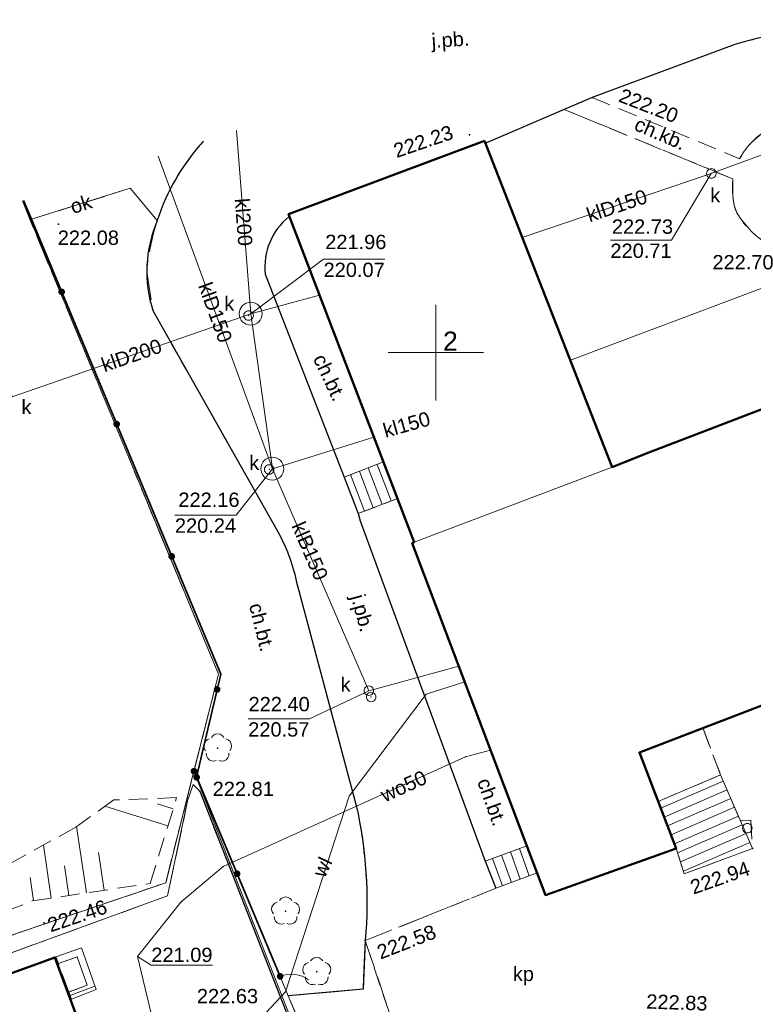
# Model space of a CAD drawing. Extents: x 6602040 to 6602369, y 5745292 to 5745640.
# Tile 11 of 16: x 6602128 to 6602167, y 5745566 to 5745617. Entities that reach past the tile are written whole.
import ezdxf
from ezdxf.enums import TextEntityAlignment as Align

# ---------------------------------------------------------------- set-up
doc = ezdxf.new("R2010")
doc.units = 0
doc.header["$PDSIZE"] = 0.75
for name, pattern in [('PRZER1-1', [2, 1, -1]), ('PRZER2-1', [3, 2, -1]), ('PRZER3-1', [4, 3, -1])]:
    doc.linetypes.add(name, pattern=pattern)
doc.layers.get('0').update_dxf_attribs({"linetype": 'CONTINUOUS', "lineweight": 13})
for name, color, linetype, lineweight in [('GESBLO', 7, 'CONTINUOUS', 18), ('GESBLO_O', 7, 'CONTINUOUS', 18), ('GESBZO', 7, 'CONTINUOUS', 50), ('GESDZI', 7, 'CONTINUOUS', 18), ('GESSCH', 7, 'CONTINUOUS', 18), ('GSLINK', 7, 'CONTINUOUS', 18), ('GSLINK_O', 7, 'CONTINUOUS', 18), ('GSLKBR', 7, 'CONTINUOUS', 18), ('GSLKFU', 7, 'CONTINUOUS', 18), ('GSLKOG', 7, 'CONTINUOUS', 35), ('GSLKRW', 7, 'CONTINUOUS', 25), ('GSPIPD', 7, 'CONTINUOUS', 18), ('GSPWPS', 7, 'CONTINUOUS', 13), ('GSPWPS_O', 7, 'CONTINUOUS', 13), ('GSSINN', 7, 'PRZER2-1', 18), ('GSSINN_O', 7, 'PRZER2-1', 18), ('GSSKOA', 7, 'PRZER3-1', 18), ('GSSKOA_O', 7, 'PRZER3-1', 18), ('GSSKOD', 7, 'PRZER2-1', 18), ('GSSKOD_O', 7, 'PRZER2-1', 18), ('GSSOTW', 7, 'PRZER3-1', 18), ('GSSZSN', 7, 'PRZER2-1', 18), ('GUPIWZ', 7, 'CONTINUOUS', 18), ('GUPIWZ_O', 7, 'CONTINUOUS', 18), ('GUPPRZ', 7, 'CONTINUOUS', 18), ('GUPPRZ_O', 7, 'CONTINUOUS', 18), ('GUSIKP', 7, 'CONTINUOUS', 18)]:
    doc.layers.add(name, color=color, linetype=linetype, lineweight=lineweight)
for name, color, linetype, lineweight, true_color in [('GESKKL', 82, 'PRZER3-1', 18, 0x24bc24), ('GESUZY', 96, 'PRZER1-1', 18, 0x008000), ('GSPRDL', 96, 'CONTINUOUS', 18, 0x008000), ('GULKPR', 36, 'CONTINUOUS', 18, 0x803300), ('GULKPR_O', 36, 'CONTINUOUS', 18, 0x803300), ('GULWPR', 5, 'CONTINUOUS', 18, 0x0000ff), ('GULWPR_O', 5, 'CONTINUOUS', 18, 0x0000ff), ('GUPKSD', 36, 'CONTINUOUS', 18, 0x803300)]:
    doc.layers.add(name, color=color, linetype=linetype, lineweight=lineweight, true_color=true_color)
doc.styles.add('GEO-INFO', font='arial.ttf')

# ---------------------------------------------------------------- blocks, each defined once
blk = doc.blocks.new('POINT')
at = {"color": 0}
blk.add_point((0, 0), dxfattribs=at)
blk = doc.blocks.new('KOLO')
blk.add_hatch(color=0).paths.add_polyline_path([(-0.5, 0), (-0.482963, -0.12941), (-0.433013, -0.25), (-0.353553, -0.353553), (-0.25, -0.433013), (-0.12941, -0.482963), (0, -0.5), (0.12941, -0.482963), (0.25, -0.433013), (0.353553, -0.353553), (0.433013, -0.25), (0.482963, -0.12941), (0.5, 0), (0.482963, 0.12941), (0.433013, 0.25), (0.353553, 0.353553), (0.25, 0.433013), (0.12941, 0.482963), (0, 0.5), (-0.12941, 0.482963), (-0.25, 0.433013), (-0.353553, 0.353553), (-0.433013, 0.25), (-0.482963, 0.12941)])
blk = doc.blocks.new('OKRAG_PELNY')
at = {"color": 0}
blk.add_lwpolyline([(0, 0.5), (0.12941, 0.482963), (0.25, 0.433013), (0.353553, 0.353553), (0.433013, 0.25), (0.482963, 0.12941), (0.5, 0), (0.482963, -0.12941), (0.433013, -0.25), (0.353553, -0.353553), (0.25, -0.433013), (0.12941, -0.482963), (0, -0.5), (-0.12941, -0.482963), (-0.25, -0.433013), (-0.353553, -0.353553), (-0.433013, -0.25), (-0.482963, -0.12941), (-0.5, 0), (-0.482963, 0.12941), (-0.433013, 0.25), (-0.353553, 0.353553), (-0.25, 0.433013), (-0.12941, 0.482963)], close=True, dxfattribs=at)
blk = doc.blocks.new('SPDLP')
blk.add_hatch(color=0).paths.add_polyline_path([(0, -0.09), (0.027812, -0.085595), (0.052901, -0.072812), (0.072812, -0.052901), (0.085595, -0.027812), (0.09, 0), (0.085595, 0.027812), (0.072812, 0.052901), (0.052901, 0.072812), (0.027812, 0.085595), (0, 0.09), (-0.027812, 0.085595), (-0.052901, 0.072812), (-0.072812, 0.052901), (-0.085595, 0.027812), (-0.09, 0), (-0.085595, -0.027812), (-0.072812, -0.052901), (-0.052901, -0.072812), (-0.027812, -0.085595)])
at = {"color": 0}
for points in [[(-0.648554, 1.126667), (-0.481106, 1.325358), (-0.255912, 1.454989), (0, 1.5), (0.255912, 1.454989), (0.481106, 1.325358), (0.648554, 1.126667)], [(-1.271938, -0.268652), (-1.40916, -0.048001), (-1.462858, 0.20623), (-1.426585, 0.463525), (-1.304695, 0.693003), (-1.11182, 0.867117), (-0.871109, 0.964971)], [(0.871109, 0.964971), (1.11182, 0.867117), (1.304695, 0.693003), (1.426585, 0.463525), (1.462858, 0.20623), (1.40916, -0.048001), (1.271938, -0.268652)], [(-0.137547, -1.292703), (-0.389802, -1.355024), (-0.648184, -1.327532), (-0.881678, -1.213525), (-1.062258, -1.026689), (-1.168249, -0.78945), (-1.186929, -0.530282)], [(1.186929, -0.530282), (1.168249, -0.78945), (1.062258, -1.026689), (0.881678, -1.213525), (0.648184, -1.327532), (0.389802, -1.355024), (0.137547, -1.292703)]]:
    blk.add_lwpolyline(points, dxfattribs=at)
blk = doc.blocks.new('KTOK04')
at = {"color": 0}
blk.add_lwpolyline([(0, 0), (-0.01711, -0.261052), (-0.068148, -0.517638), (-0.152241, -0.765367), (-0.267949, -1), (-0.413293, -1.217523), (-0.585786, -1.414214), (-0.782477, -1.586707), (-1, -1.732051)], dxfattribs=at)

msp = doc.modelspace()

# ---------------------------------------------------------------- linework, layer by layer
at = {"color": 7, "linetype": 'Continuous', "lineweight": 13, "elevation": 100, "flags": 128}
for points in [[(6602150, 5745597.5), (6602150, 5745602.5)], [(6602147.5, 5745600), (6602152.5, 5745600)]]:
    msp.add_lwpolyline(points, dxfattribs=at)
at = {"layer": 'GESBLO', "color": 7, "linetype": 'Continuous', "lineweight": 18, "elevation": 10.18}
for points in [[(6602148.86, 5745590.07), (6602142.29, 5745607.25), (6602152.54, 5745611.09), (6602158.63, 5745595.55), (6602159.23, 5745594.01)], [(6602148.76, 5745590.02), (6602148.86, 5745590.07), (6602159.23, 5745594.01), (6602160.92, 5745594.68), (6602186.8, 5745604.59), (6602193.98, 5745585.74), (6602190.84, 5745584.64), (6602188.67, 5745589.82), (6602164.06, 5745580.38), (6602160.66, 5745579.07), (6602162.59, 5745574.04), (6602155.74, 5745571.6)]]:
    msp.add_lwpolyline(points, close=True, dxfattribs=at)
at = {"layer": 'GESBZO', "color": 7, "linetype": 'Continuous', "lineweight": 50, "elevation": 10.18}
for points in [[(6602152.54, 5745611.09), (6602158.63, 5745595.55), (6602159.23, 5745594.01), (6602160.92, 5745594.68), (6602186.8, 5745604.59), (6602193.98, 5745585.74), (6602208.72, 5745591.33), (6602212.98, 5745580.23), (6602208.43, 5745578.48), (6602208.79, 5745577.53), (6602199.38, 5745573.94), (6602199.01, 5745574.87), (6602194.99, 5745573.35), (6602194.78, 5745573.91), (6602193.56, 5745577.03), (6602190.84, 5745584.64), (6602188.67, 5745589.82), (6602164.06, 5745580.38), (6602160.66, 5745579.07), (6602162.59, 5745574.04), (6602155.74, 5745571.6), (6602148.76, 5745590.02), (6602148.86, 5745590.07), (6602142.29, 5745607.25)], [(6602115.01, 5745555.14), (6602108.45, 5745552.76), (6602108.07, 5745553.8), (6602105.52, 5745552.88), (6602096.29, 5745549.56), (6602094.19, 5745555.4), (6602112.55, 5745562), (6602130.05, 5745568.34), (6602132.54, 5745561.62)]]:
    msp.add_lwpolyline(points, close=True, dxfattribs=at)
at = {"layer": 'GESDZI', "color": 7, "linetype": 'Continuous', "lineweight": 18, "elevation": 10.22}
for points in [[(6602128.342, 5745607.943), (6602138.61, 5745583.17), (6602137.33, 5745578.09), (6602135.85, 5745572.24), (6602070.33, 5745550.01), (6602070.54, 5745548.69), (6602095.71, 5745483.03), (6602135.32, 5745455.77), (6602138.85, 5745450.84), (6602330, 5745320.95), (6602339.766, 5745292.585)], [(6602228.61, 5745607.485), (6602259.38, 5745520.55), (6602230.42, 5745509.28), (6602216.63, 5745541.79), (6602187.43, 5745532.07), (6602153.62, 5745538.89), (6602143.58, 5745562.15), (6602137.33, 5745578.09), (6602138.61, 5745583.17), (6602128.342, 5745607.943)]]:
    msp.add_lwpolyline(points, dxfattribs=at)
msp.add_lwpolyline([(6602330, 5745320.95), (6602138.85, 5745450.84), (6602135.32, 5745455.77), (6602095.71, 5745483.03), (6602070.54, 5745548.69), (6602070.33, 5745550.01), (6602135.85, 5745572.24), (6602137.33, 5745578.09), (6602143.58, 5745562.15), (6602153.62, 5745538.89), (6602187.43, 5745532.07), (6602216.63, 5745541.79), (6602230.42, 5745509.28), (6602259.38, 5745520.55), (6602328.08, 5745326.51)], close=True, dxfattribs=at)
at = {"layer": 'GESKKL', "color": 82, "linetype": 'PRZER3-1', "lineweight": 18, "ltscale": 0.5, "true_color": 0x24bc24, "elevation": 10.06}
msp.add_lwpolyline([(6602128.342, 5745607.943), (6602130.868, 5745601.849), (6602138.61, 5745583.17), (6602135.85, 5745572.24), (6602117.708, 5745566.085), (6602120.52, 5745571.72), (6602118.44, 5745584.45), (6602104.17, 5745599.55), (6602104.062, 5745599.959)], dxfattribs=at)
at = {"layer": 'GESSCH', "color": 7, "linetype": 'Continuous', "lineweight": 18, "elevation": 10.18}
for points in [[(6602145.93, 5745591.573), (6602145.198, 5745593.487), (6602147.253, 5745594.273), (6602147.985, 5745592.358)], [(6602163.01, 5745572.72), (6602166.58, 5745574.04), (6602164.91, 5745577.89), (6602161.645, 5745576.504), (6602162.59, 5745574.04)], [(6602153.146, 5745571.954), (6602152.58, 5745573.38), (6602154.766, 5745574.172), (6602155.297, 5745572.769)], [(6602130.1, 5745568.37), (6602131.44, 5745568.83), (6602132.21, 5745566.65), (6602130.91, 5745566.15), (6602130.77, 5745566.52), (6602131.73, 5745566.88), (6602131.21, 5745568.36), (6602130.23, 5745568.01)]]:
    msp.add_lwpolyline(points, close=True, dxfattribs=at)
at = {"layer": 'GESSCH', "color": 7, "linetype": 'Continuous', "lineweight": 18, "elevation": 10.18, "flags": 128}
for points in [[(6602146.459, 5745593.97), (6602147.191, 5745592.055)], [(6602146.926, 5745594.148), (6602147.658, 5745592.233)], [(6602145.525, 5745593.612), (6602146.257, 5745591.698)], [(6602145.992, 5745593.791), (6602146.724, 5745591.876)], [(6602165.049, 5745577.57), (6602161.779, 5745576.152)], [(6602165.248, 5745577.112), (6602161.959, 5745575.685)], [(6602165.447, 5745576.653), (6602162.138, 5745575.218)], [(6602165.646, 5745576.194), (6602162.317, 5745574.751)], [(6602165.844, 5745575.736), (6602162.497, 5745574.283)], [(6602166.043, 5745575.277), (6602162.663, 5745573.811)], [(6602166.242, 5745574.818), (6602162.815, 5745573.332)], [(6602166.441, 5745574.36), (6602162.968, 5745572.853)], [(6602153.908, 5745573.861), (6602154.423, 5745572.438)], [(6602154.378, 5745574.031), (6602154.891, 5745572.615)], [(6602152.968, 5745573.52), (6602153.488, 5745572.083)], [(6602153.438, 5745573.691), (6602153.956, 5745572.261)], [(6602132.147, 5745566.829), (6602130.84, 5745566.335)]]:
    msp.add_lwpolyline(points, dxfattribs=at)
at = {"layer": 'GESUZY', "color": 96, "linetype": 'PRZER1-1', "lineweight": 18, "ltscale": 0.5, "true_color": 0x008000, "elevation": 10.08}
for points in [[(6602128.342, 5745607.943), (6602130.868, 5745601.849), (6602138.61, 5745583.17), (6602135.85, 5745572.24), (6602117.708, 5745566.085), (6602113.81, 5745564.75), (6602070.33, 5745550.01), (6602070.54, 5745548.69), (6602095.71, 5745483.03)], [(6602228.604, 5745607.488), (6602271.871, 5745485.27), (6602264.04, 5745454.7), (6602235.22, 5745443.1), (6602228.612, 5745448.917), (6602220.24, 5745441.36), (6602184.25, 5745490.47), (6602154.48, 5745506.1), (6602117.48, 5745485.96), (6602103.168, 5745477.897), (6602095.71, 5745483.03), (6602070.54, 5745548.69), (6602070.33, 5745550.01), (6602113.81, 5745564.75), (6602117.708, 5745566.085), (6602135.85, 5745572.24), (6602138.61, 5745583.17), (6602130.868, 5745601.849), (6602128.342, 5745607.943)]]:
    msp.add_lwpolyline(points, dxfattribs=at)
at = {"layer": 'GSLINK', "color": 7, "linetype": 'Continuous', "lineweight": 18, "elevation": 10.18}
for points in [[(6602128.82, 5745606.98), (6602133.99, 5745608.6), (6602135.41, 5745606.91)], [(6602090.64, 5745555.64), (6602093.62, 5745556.64), (6602099.29, 5745558.32), (6602114.79, 5745563.89), (6602123.72, 5745567.1), (6602129.77, 5745569.31), (6602135.95, 5745571.56), (6602137, 5745576.53), (6602137.28, 5745577.39)]]:
    msp.add_lwpolyline(points, dxfattribs=at)
at = {"layer": 'GSLKBR', "color": 7, "linetype": 'Continuous', "lineweight": 18, "elevation": 10.18}
msp.add_lwpolyline([(6602143.682, 5745562.964), (6602142.27, 5745566.33)], dxfattribs=at)
at = {"layer": 'GSLKFU', "color": 7, "linetype": 'Continuous', "lineweight": 18, "elevation": 10.18}
msp.add_lwpolyline([(6602142.27, 5745566.33), (6602141.844, 5745567.344)], dxfattribs=at)
at = {"layer": 'GSLKOG', "color": 7, "linetype": 'Continuous', "lineweight": 35, "elevation": 10.18}
for points in [[(6602128.411, 5745607.966), (6602128.82, 5745606.98), (6602138.73, 5745583.17), (6602137.469, 5745577.766)], [(6602141.844, 5745567.344), (6602137.334, 5745578.087)]]:
    msp.add_lwpolyline(points, dxfattribs=at)
at = {"layer": 'GSLKRW', "color": 7, "linetype": 'Continuous', "lineweight": 25, "elevation": 10.18}
for points in [[(6602215.11, 5745593.94), (6602203.3, 5745602.73), (6602201.99, 5745603.93), (6602191.27, 5745611.05), (6602186.2, 5745613.65, 0.031004), (6602181.82, 5745615.12), (6602175.58, 5745616.5, 0.128173), (6602165.66, 5745616.13), (6602158.19, 5745613.35), (6602156.72, 5745612.73), (6602152.65, 5745610.99)], [(6602137.832, 5745611.064, 0.111301), (6602135.41, 5745606.91, 0.182608), (6602135.19, 5745602.17), (6602141.69, 5745590.69, -0.071797), (6602142.69, 5745588.05), (6602145.83, 5745576.29, -0.076162), (6602146.3, 5745569.22), (6602146.19, 5745566.67)], [(6602142.3, 5745607.11, 0.255121), (6602141.06, 5745604.11), (6602145.198, 5745593.487), (6602145.93, 5745591.573), (6602146.04, 5745591.2), (6602152.58, 5745573.38), (6602153.146, 5745571.954)]]:
    msp.add_lwpolyline(points, format="xyb", dxfattribs=at)
for points in [[(6602137.28, 5745577.39), (6602137.63, 5745577.04), (6602141.66, 5745566.78), (6602143.48, 5745562.1)], [(6602146.19, 5745566.67), (6602142.27, 5745566.33)]]:
    msp.add_lwpolyline(points, dxfattribs=at)
at = {"layer": 'GSSINN', "color": 7, "linetype": 'PRZER2-1', "lineweight": 18, "ltscale": 0.5, "elevation": 10.3}
msp.add_lwpolyline([(6602158.19, 5745613.35), (6602165.91, 5745610.15, -0.067873), (6602166.53, 5745611, -0.013765), (6602167.06, 5745611.46, -0.037429), (6602167.44, 5745611.76, -0.099513), (6602169.3, 5745612.42), (6602170.4, 5745612.38), (6602171.4, 5745612.1), (6602172.33, 5745611.57), (6602173.14, 5745610.8), (6602181.82, 5745615.12), (6602175.58, 5745616.5, 0.128173), (6602165.66, 5745616.13)], format="xyb", close=True, dxfattribs=at)
msp.add_lwpolyline([(6602184.363, 5745588.168), (6602163.98, 5745580.349), (6602164.91, 5745577.89), (6602165.946, 5745575.503), (6602166.5, 5745575.52), (6602166.58, 5745574.04), (6602163.01, 5745572.72), (6602162.59, 5745574.04), (6602155.74, 5745571.6), (6602155.297, 5745572.769), (6602153.146, 5745571.954), (6602146.3, 5745569.22), (6602148.04, 5745563.99)], dxfattribs=at)
for points in [[(6602161.645, 5745576.504), (6602164.91, 5745577.89), (6602163.98, 5745580.349), (6602160.66, 5745579.07)], [(6602165.946, 5745575.503), (6602166.5, 5745575.52), (6602166.58, 5745574.04)], [(6602130.23, 5745568.01), (6602131.21, 5745568.36), (6602131.73, 5745566.88), (6602130.77, 5745566.52)]]:
    msp.add_lwpolyline(points, close=True, dxfattribs=at)
at = {"layer": 'GSSKOA', "color": 7, "linetype": 'PRZER3-1', "lineweight": 18, "ltscale": 0.5, "elevation": 10.18}
for points in [[(6602137.832, 5745611.064, 0.024191), (6602137.16, 5745610.27, 0.139026), (6602134.86, 5745604.25), (6602135.19, 5745602.17), (6602141.69, 5745590.69, -0.071797), (6602142.69, 5745588.05), (6602145.83, 5745576.29, -0.076162), (6602146.3, 5745569.22), (6602153.146, 5745571.954), (6602152.58, 5745573.38), (6602146.04, 5745591.2), (6602145.93, 5745591.573), (6602145.198, 5745593.487), (6602141.06, 5745604.11, -0.255121), (6602142.3, 5745607.11), (6602142.29, 5745607.25), (6602152.54, 5745611.09), (6602152.65, 5745610.99), (6602156.72, 5745612.73), (6602158.19, 5745613.35), (6602165.66, 5745616.13, -0.128173), (6602175.58, 5745616.5)], [(6602123.72, 5745567.1), (6602129.77, 5745569.31), (6602135.95, 5745571.56), (6602137, 5745576.53), (6602137.28, 5745577.39), (6602137.63, 5745577.04), (6602141.66, 5745566.78), (6602143.48, 5745562.1), (6602140.85, 5745561.06), (6602141.7, 5745558.61), (6602134.14, 5745555.87), (6602121.1, 5745551.12, 0.485456)]]:
    msp.add_lwpolyline(points, format="xyb", dxfattribs=at)
msp.add_lwpolyline([(6602145.917, 5745561.734), (6602149.187, 5745563.092), (6602148.582, 5745564.148), (6602148.04, 5745563.99), (6602146.3, 5745569.22), (6602146.19, 5745566.67), (6602142.27, 5745566.33), (6602144.435, 5745561.191)], close=True, dxfattribs=at)
at = {"layer": 'GSSKOD', "color": 7, "linetype": 'PRZER2-1', "lineweight": 18, "ltscale": 0.5, "elevation": 10.18}
for points in [[(6602156.72, 5745612.73), (6602158.19, 5745613.35), (6602165.91, 5745610.15, -0.113379), (6602167.06, 5745611.46, -0.114175), (6602168.33, 5745612.18, -0.140361), (6602170.4, 5745612.38, -0.060385), (6602171.4, 5745612.1, -0.121645), (6602173.14, 5745610.8), (6602181.82, 5745615.12), (6602183.46, 5745614.64), (6602173.57, 5745609.66, -0.187351), (6602173.07, 5745607.28, -0.139142), (6602170.9, 5745605.5, -0.192564), (6602168.07, 5745605.48, -0.171357), (6602166.34, 5745606.56, -0.208699), (6602165.56, 5745608.18), (6602165.56, 5745609.09)], [(6602128.82, 5745606.98), (6602133.99, 5745608.6), (6602135.41, 5745606.91, 0.182608), (6602135.19, 5745602.17), (6602141.69, 5745590.69, -0.071797), (6602142.69, 5745588.05), (6602145.83, 5745576.29, -0.076162), (6602146.3, 5745569.22), (6602146.19, 5745566.67), (6602142.27, 5745566.33), (6602141.844, 5745567.344), (6602137.469, 5745577.766), (6602138.73, 5745583.17)], [(6602147.253, 5745594.273), (6602145.198, 5745593.487), (6602141.06, 5745604.11, -0.255121), (6602142.3, 5745607.11), (6602142.29, 5745607.25)]]:
    msp.add_lwpolyline(points, format="xyb", close=True, dxfattribs=at)
msp.add_lwpolyline([(6602154.766, 5745574.172), (6602152.58, 5745573.38), (6602146.04, 5745591.2), (6602145.93, 5745591.573), (6602147.985, 5745592.358), (6602148.86, 5745590.07), (6602148.76, 5745590.02)], close=True, dxfattribs=at)
at = {"layer": 'GSSOTW', "color": 7, "linetype": 'PRZER3-1', "lineweight": 18, "ltscale": 0.5, "elevation": 10.18}
msp.add_lwpolyline([(6602178.836, 5745601.54), (6602160.92, 5745594.68), (6602159.23, 5745594.01), (6602158.63, 5745595.55), (6602152.54, 5745611.09), (6602152.65, 5745610.99), (6602156.72, 5745612.73), (6602165.56, 5745609.09, 0.061503), (6602165.56, 5745608.18, 0.108079), (6602165.8, 5745607.25, 0.032286), (6602166.34, 5745606.56, 0.050345), (6602166.77, 5745606.12, 0.126874)], format="xyb", dxfattribs=at)
at = {"layer": 'GSSZSN', "color": 7, "linetype": 'PRZER2-1', "lineweight": 18, "ltscale": 0.5, "elevation": 10.06}
for points in [[(6602136.42, 5745576.7), (6602133.13, 5745576.58), (6602131.15, 5745575.16), (6602123.09, 5745570.69), (6602112.39, 5745565.69), (6602098.81, 5745560.62), (6602092.89, 5745559.34), (6602090.02, 5745556.49), (6602090.06, 5745556.03), (6602090.64, 5745555.64)], [(6602090.64, 5745555.64), (6602093.15, 5745557.72), (6602099.41, 5745559.1), (6602114.58, 5745564.6), (6602123.23, 5745569.13), (6602128.87, 5745571.29), (6602135.04, 5745572.21), (6602136.42, 5745576.7)]]:
    msp.add_lwpolyline(points, dxfattribs=at)
at = {"layer": 'GSSZSN', "color": 7, "linetype": 'Continuous', "lineweight": 18, "elevation": 10.06, "flags": 128}
for points in [[(6602135.968, 5745575.231), (6602132.664, 5745576.246)], [(6602136.243, 5745576.123), (6602135.413, 5745576.378)], [(6602131.703, 5745571.712), (6602131.185, 5745575.185)], [(6602129.857, 5745571.437), (6602129.443, 5745574.213)], [(6602132.626, 5745571.85), (6602132.332, 5745573.823)], [(6602130.78, 5745571.575), (6602130.547, 5745573.136)], [(6602128.933, 5745571.299), (6602128.752, 5745572.515)]]:
    msp.add_lwpolyline(points, dxfattribs=at)
at = {"layer": 'GULKPR', "color": 36, "linetype": 'Continuous', "lineweight": 18, "true_color": 0x803300, "elevation": 10.14}
for points in [[(6602164.425, 5745609.38), (6602186.327, 5745617.429), (6602195.82, 5745594.097), (6602206.786, 5745592.902)], [(6602141.438, 5745593.923), (6602140.305, 5745602.033), (6602139.561, 5745611.633)], [(6602157.042, 5745599.603), (6602187.697, 5745611.125), (6602197.081, 5745587.005)], [(6602141.438, 5745593.923), (6602135.464, 5745610.286)], [(6602154.521, 5745606.034), (6602164.425, 5745609.38)], [(6602140.305, 5745602.033), (6602127.814, 5745597.68), (6602125.155, 5745606.895)], [(6602143.91, 5745603.014), (6602140.305, 5745602.033)], [(6602146.755, 5745595.574), (6602141.438, 5745593.923)], [(6602141.438, 5745593.923), (6602146.486, 5745582.3), (6602151.198, 5745583.587)]]:
    msp.add_lwpolyline(points, dxfattribs=at)
at = {"layer": 'GULWPR', "color": 5, "linetype": 'Continuous', "lineweight": 18, "true_color": 0x0000ff, "elevation": 10.14}
for points in [[(6602090.566, 5745526.807), (6602095.752, 5745532.821), (6602098.83, 5745540.955), (6602136.997, 5745556.485), (6602138.092, 5745562.218), (6602142.116, 5745566.53), (6602145.452, 5745576.78), (6602149.486, 5745582.122), (6602151.511, 5745582.761)], [(6602145.21, 5745533.38), (6602141.33, 5745544.66), (6602137.2, 5745556.59), (6602134.38, 5745568.38), (6602136.65, 5745571.22), (6602138.86, 5745573.09), (6602151.56, 5745578.84), (6602152.864, 5745579.19)]]:
    msp.add_lwpolyline(points, dxfattribs=at)
at = {"layer": 'GUPPRZ_O', "color": 36, "linetype": 'Continuous', "lineweight": 9, "true_color": 0x803300, "elevation": 10.8, "flags": 128}
for points in [[(6602159.14, 5745605.883), (6602162.343, 5745605.883), (6602164.425, 5745609.38)], [(6602159.14, 5745605.883), (6602162.343, 5745605.883)], [(6602147.32, 5745604.886), (6602144.117, 5745604.886), (6602140.305, 5745602.033)], [(6602144.117, 5745604.886), (6602147.32, 5745604.886)], [(6602136.332, 5745591.495), (6602139.535, 5745591.495), (6602141.438, 5745593.923)], [(6602136.332, 5745591.495), (6602139.535, 5745591.495)], [(6602140.172, 5745580.824), (6602143.375, 5745580.824), (6602146.486, 5745582.3)], [(6602140.172, 5745580.824), (6602143.375, 5745580.824)]]:
    msp.add_lwpolyline(points, dxfattribs=at)
at = {"layer": 'GUPPRZ_O', "color": 5, "linetype": 'Continuous', "lineweight": 9, "true_color": 0x0000ff, "elevation": 10.8, "flags": 128}
msp.add_lwpolyline([(6602138.3, 5745567.927), (6602135.097, 5745567.927), (6602134.38, 5745568.38)], dxfattribs=at)
at = {"layer": 'GUSIKP', "color": 36, "linetype": 'Continuous', "lineweight": 18, "true_color": 0x803300, "elevation": 10.14}
for points in [[(6602140.305, 5745601.433, -1), (6602140.305, 5745602.633, -1)], [(6602141.438, 5745593.323, -1), (6602141.438, 5745594.523, -1)]]:
    msp.add_lwpolyline(points, format="xyb", close=True, dxfattribs=at)

# ---------------------------------------------------------------- block references
at = {"layer": 'GSLKFU', "color": 7, "lineweight": 18, "xscale": 0.75, "yscale": 0.75, "rotation": 112.7724669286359}
msp.add_blockref('KTOK04', (6602141.844, 5745567.344, 10.18), dxfattribs=at)
at = {"layer": 'GSLKOG', "color": 7, "lineweight": 35, "xscale": 0.35, "yscale": 0.35}
for p in [(6602130.401, 5745603.181, 10.18), (6602133.283, 5745596.257, 10.18), (6602136.165, 5745589.332, 10.18), (6602138.542, 5745582.367, 10.18), (6602137.334, 5745578.087, 10.18), (6602137.469, 5745577.766, 10.18), (6602139.589, 5745572.716, 10.18), (6602141.844, 5745567.344, 10.18)]:
    msp.add_blockref('KOLO', p, dxfattribs=at)
at = {"layer": 'GSPIPD', "color": 7, "lineweight": 18, "xscale": 0.5, "yscale": 0.5}
msp.add_blockref('OKRAG_PELNY', (6602166.31, 5745575.1, 10.2), dxfattribs=at)
at = {"layer": 'GSPRDL', "color": 96, "lineweight": 18, "true_color": 0x008000, "xscale": 0.5, "yscale": 0.5}
for p in [(6602138.57, 5745579.29, 10.12), (6602142.13, 5745570.75, 10.12), (6602143.76, 5745567.59, 10.12)]:
    msp.add_blockref('SPDLP', p, dxfattribs=at)
at = {"layer": 'GSPWPS', "color": 7, "lineweight": 13, "xscale": 0.09, "yscale": 0.09}
for p in [(6602158.19, 5745613.35, 10.08), (6602151.765, 5745611.403, 10.08), (6602130.232, 5745606.72, 10.08), (6602137.63, 5745577.04, 10.08), (6602166.58, 5745574.04, 10.08), (6602129.47, 5745570.15, 10.08), (6602146.3, 5745569.22, 10.08), (6602141.66, 5745566.78, 10.08)]:
    msp.add_blockref('KOLO', p, dxfattribs=at)
at = {"layer": 'GUPIWZ', "color": 7, "lineweight": 18, "xscale": 0.5, "yscale": 0.5}
for p in [(6602164.425, 5745609.38, 10.18), (6602140.19, 5745601.94, 10.18), (6602141.27, 5745593.88, 10.18), (6602146.61, 5745581.97, 10.18)]:
    msp.add_blockref('OKRAG_PELNY', p, dxfattribs=at)
at = {"layer": 'GUPKSD', "color": 36, "lineweight": 18, "true_color": 0x803300, "xscale": 0.5, "yscale": 0.5}
for p in [(6602164.425, 5745609.38, 10.16), (6602146.486, 5745582.3, 10.16)]:
    msp.add_blockref('OKRAG_PELNY', p, dxfattribs=at)
at = {"layer": 'GUPPRZ', "color": 36, "lineweight": 18, "true_color": 0x803300}
for p in [(6602164.425, 5745609.38, 10.16), (6602164.425, 5745609.38, 10.16), (6602140.19, 5745601.94, 10.16), (6602140.305, 5745602.033, 10.16), (6602141.438, 5745593.923, 10.16), (6602141.27, 5745593.88, 10.16), (6602146.486, 5745582.3, 10.16), (6602146.61, 5745581.97, 10.16)]:
    msp.add_blockref('POINT', p, dxfattribs=at)
at = {"layer": 'GUPPRZ', "color": 5, "lineweight": 18, "true_color": 0x0000ff}
for p in [(6602152.864, 5745579.19, 10.16), (6602151.56, 5745578.84, 10.16), (6602138.86, 5745573.09, 10.16), (6602136.65, 5745571.22, 10.16), (6602134.38, 5745568.38, 10.16)]:
    msp.add_blockref('POINT', p, dxfattribs=at)

# ---------------------------------------------------------------- texts
at = {"layer": 'GESBLO_O', "color": 7, "linetype": 'Continuous', "lineweight": 0, "style": 'GEO-INFO'}
msp.add_text('2', height=1, dxfattribs=at).set_placement((6602150.76, 5745600.608, 10.8), align=Align.MIDDLE)
at = {"layer": 'GSLINK_O', "color": 7, "linetype": 'Continuous', "lineweight": 0, "style": 'GEO-INFO'}
msp.add_text('ok', height=0.75, rotation=17.3982, dxfattribs=at).set_placement((6602131.405, 5745607.79, 10.8), align=Align.MIDDLE)
at = {"layer": 'GSPWPS_O', "color": 7, "linetype": 'Continuous', "lineweight": 0, "style": 'GEO-INFO'}
for s, rotation, p in [('222.20', 338.8301, (6602159.518, 5745613.158, 10.8)), ('222.23', 18.8798, (6602147.944, 5745610.183, 10.8)), ('222.94', 19.3223, (6602163.49, 5745571.622, 10.8)), ('222.46', 18.7537, (6602129.822, 5745569.643, 10.8)), ('222.58', 21.2217, (6602147.101, 5745568.22, 10.8)), ('222.83', 358.0066, (6602161.01, 5745565.66, 10.8))]:
    msp.add_text(s, height=0.75, rotation=rotation, dxfattribs=at).set_placement(p)
for s, p in [('222.08', (6602130.198, 5745605.64, 10.8)), ('222.70', (6602164.483, 5745604.357, 10.8)), ('222.81', (6602138.309, 5745576.784, 10.8)), ('222.63', (6602137.484, 5745565.934, 10.8))]:
    msp.add_text(s, height=0.75, dxfattribs=at).set_placement(p)
at = {"layer": 'GSSINN_O', "color": 7, "linetype": 'Continuous', "lineweight": 0, "style": 'GEO-INFO'}
msp.add_text('kp', height=0.75, dxfattribs=at).set_placement((6602154.583, 5745567.381, 10.8), align=Align.MIDDLE)
at = {"layer": 'GSSKOA_O', "color": 7, "linetype": 'Continuous', "lineweight": 0, "style": 'GEO-INFO'}
for rotation, p in [(3.7058, (6602150.768, 5745616.293, 10.8)), (285.1341, (6602146.072, 5745586.343, 10.8))]:
    msp.add_text('j.pb.', height=0.75, rotation=rotation, dxfattribs=at).set_placement(p, align=Align.MIDDLE)
at = {"layer": 'GSSKOD_O', "color": 7, "linetype": 'Continuous', "lineweight": 0, "style": 'GEO-INFO'}
for s, rotation, p in [('ch.kb.', 336.6743, (6602161.765, 5745611.484, 10.8)), ('ch.bt.', 295.3211, (6602144.445, 5745598.702, 10.8)), ('ch.bt.', 283.9563, (6602140.893, 5745585.627, 10.8)), ('ch.bt.', 289.7004, (6602152.949, 5745576.481, 10.8))]:
    msp.add_text(s, height=0.75, rotation=rotation, dxfattribs=at).set_placement(p, align=Align.MIDDLE)
at = {"layer": 'GULKPR_O', "color": 36, "linetype": 'Continuous', "lineweight": 0, "true_color": 0x803300, "style": 'GEO-INFO'}
for s, rotation, p in [('klD150', 18.6657, (6602159.473, 5745607.707, 10.8)), ('kl150', 15.6813, (6602148.461, 5745596.248, 10.8)), ('klB150', 293.4779, (6602143.417, 5745589.621, 10.8))]:
    msp.add_text(s, height=0.75, rotation=rotation, dxfattribs=at).set_placement(p, align=Align.MIDDLE)
for s, rotation, p in [('kl200', 274.4285, (6602139.933, 5745606.833, 10.8)), ('klD150', 290.0567, (6602138.451, 5745602.105, 10.8)), ('klD200', 19.2105, (6602134.059, 5745599.856, 10.8))]:
    msp.add_text(s, height=0.75, rotation=rotation, dxfattribs=at).set_placement(p, align=Align.MIDDLE_CENTER)
at = {"layer": 'GULWPR_O', "color": 5, "linetype": 'Continuous', "lineweight": 0, "true_color": 0x0000ff, "style": 'GEO-INFO'}
for s, rotation, p in [('wo50', 24.3589, (6602148.311, 5745577.303, 10.8)), ('wl', 64.6925, (6602144.036, 5745573.072, 10.8))]:
    msp.add_text(s, height=0.75, rotation=rotation, dxfattribs=at).set_placement(p, align=Align.MIDDLE)
at = {"layer": 'GUPIWZ_O', "color": 7, "linetype": 'Continuous', "lineweight": 0, "style": 'GEO-INFO'}
for p in [(6602164.894, 5745607.86, 10.8), (6602139.44, 5745602.19, 10.8), (6602128.819, 5745596.777, 10.8), (6602140.747, 5745593.858, 10.8), (6602145.53, 5745582.251, 10.8)]:
    msp.add_text('k', height=0.75, dxfattribs=at).set_placement(p, align=Align.RIGHT)
at = {"layer": 'GUPPRZ_O', "color": 36, "linetype": 'Continuous', "lineweight": 0, "true_color": 0x803300, "style": 'GEO-INFO'}
for s, p in [('222.73', (6602159.217, 5745606.595, 10.8)), ('221.96', (6602144.204, 5745605.794, 10.8)), ('220.71', (6602159.14, 5745605.331)), ('220.07', (6602144.117, 5745604.333)), ('222.16', (6602136.513, 5745592.297, 10.8)), ('220.24', (6602136.332, 5745590.943)), ('222.40', (6602140.19, 5745581.597, 10.8)), ('220.57', (6602140.172, 5745580.272))]:
    msp.add_text(s, height=0.75, dxfattribs=at).set_placement(p, align=Align.MIDDLE_LEFT)
at = {"layer": 'GUPPRZ_O', "color": 5, "linetype": 'Continuous', "lineweight": 0, "true_color": 0x0000ff, "style": 'GEO-INFO'}
msp.add_text('221.09', height=0.75, dxfattribs=at).set_placement((6602135.097, 5745568.47), align=Align.MIDDLE_LEFT)

doc.saveas('drawing.dxf')
